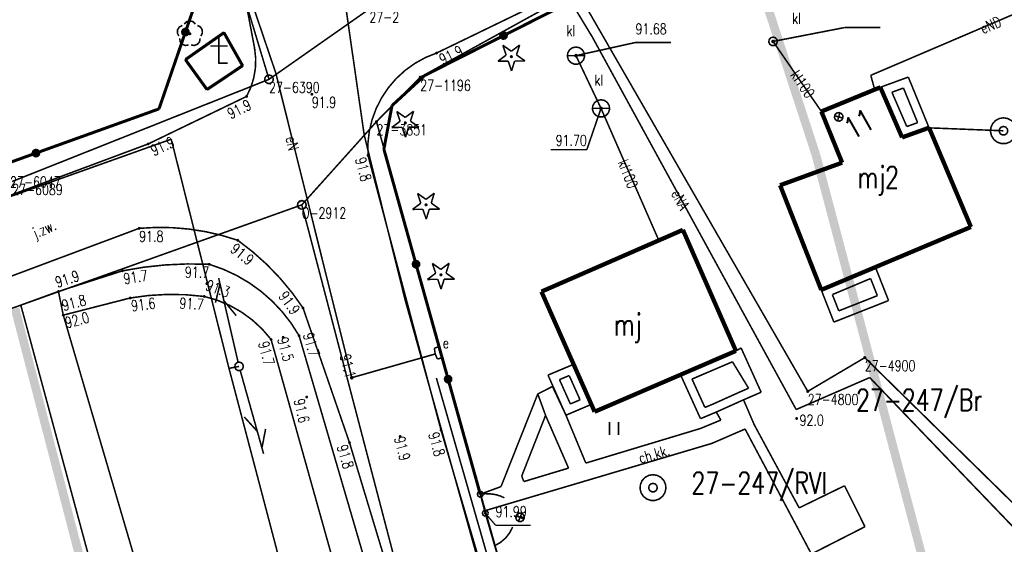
# Model space of a CAD drawing. Header units: metres. Extents: x 7542868 to 7543897, y 5828496 to 5830561.
# Tile 24 of 122: x 7543245 to 7543302, y 5829906 to 5829936. Entities that reach past the tile are written whole.
import ezdxf
from ezdxf.enums import TextEntityAlignment as Align

# ---------------------------------------------------------------- set-up
doc = ezdxf.new("R2010")
doc.units = ezdxf.units.M
doc.header["$MEASUREMENT"] = 0
for name, color, linetype in [('_nowe granice', 6, 'Continuous'), ('ADRESY_EADTD_T_0', 7, 'Continuous'), ('ADRESY_EAPADR_T_0', 7, 'Continuous'), ('BDOT500_KTCR_E_T_1', 7, 'Continuous'), ('BDOT500_KTCR_L_1', 7, 'Continuous'), ('BDOT500_KTJZ_E_T_0', 7, 'Continuous'), ('BDOT500_KTJZ_L_0', 7, 'Continuous'), ('BDOT500_KTOK_L_1', 7, 'Continuous'), ('BDOT500_KTOK_L_3', 7, 'Continuous'), ('BDOT500_KTOK_L_4', 7, 'Continuous'), ('BDOT500_OBOO_T_0', 7, 'Continuous'), ('BDOT500_OBOP_T_0', 7, 'Continuous'), ('BDOT500_OBOP_T_1', 7, 'Continuous'), ('BDOT500_PTRW_L_1', 7, 'Continuous'), ('BDOT500_PTTU_L_2', 7, 'Continuous'), ('BDOT500_RTPW_T_0', 7, 'Continuous'), ('BDOT500_RTPW_T_1', 7, 'Continuous'), ('BUDYNKI_EGBB_E_T_0', 7, 'Continuous'), ('BUDYNKI_EGBB_L_0', 7, 'Continuous'), ('BUDYNKI_EGBE_L_0', 7, 'Continuous'), ('GESUT_SUPE_E_T_3', 7, 'Continuous'), ('GESUT_SUPE_L_2', 7, 'Continuous'), ('GESUT_SUPE_L_3', 7, 'Continuous'), ('GESUT_SUPK_E_T_1', 7, 'Continuous'), ('GESUT_SUPK_L_1', 7, 'Continuous'), ('GESUT_SUPP_L_6', 7, 'Continuous'), ('GESUT_SUPT_L_0', 7, 'Continuous'), ('GESUT_SUPW_L_1', 7, 'Continuous'), ('GESUT_SUSM_T_3', 7, 'Continuous'), ('GESUT_SUTE_T_0', 7, 'Continuous'), ('GESUT_SUTK_T_0', 7, 'Continuous'), ('GESUT_SUUE_E_T_2', 7, 'Continuous'), ('GESUT_SUUE_L_3', 7, 'Continuous'), ('GESUT_SUUK_E_T_1', 7, 'Continuous'), ('GESUT_SUUK_E_T_3', 7, 'Continuous'), ('GESUT_SUUK_T_1', 7, 'Continuous'), ('GESUT_SUUK_T_2', 7, 'Continuous'), ('GESUT_SUUK_T_4', 7, 'Continuous'), ('GESUT_SUUW_T_1', 7, 'Continuous'), ('GLOWNA_BAZA_DZIALKI', 7, 'Continuous'), ('GLOWNA_BAZA_NUMERY_PUNKTOW', 7, 'Continuous'), ('GLOWNA_BAZA_PUNKTY', 7, 'Continuous'), ('LINIA_DRZEW', 7, 'Continuous'), ('SZUMIN_511-1_DROGA_POM_UZUPEL__', 7, 'Continuous')]:
    doc.layers.add(name, color=color, linetype=linetype)
doc.styles.add('STYL_ARIAL', font='simplex', dxfattribs={"width": 0.75, "oblique": 0.1})

# ---------------------------------------------------------------- blocks, each defined once
blk = doc.blocks.new('202')
at = {"color": 0}
blk.add_circle((0, 0), 0.25, dxfattribs=at)

msp = doc.modelspace()

# ---------------------------------------------------------------- linework, layer by layer
at = {"layer": 'ADRESY_EAPADR_T_0', "color": 7, "const_width": 0.09}
for points in [[(7543291.817, 5829931.0648), (7543291.954, 5829931.0972), (7543292.0869, 5829931.0503), (7543292.1733, 5829930.939), (7543292.1858, 5829930.7987), (7543292.1205, 5829930.6739), (7543291.9981, 5829930.6042), (7543291.8574, 5829930.6118), (7543291.7432, 5829930.6942), (7543291.6916, 5829930.8253), (7543291.7191, 5829930.9635), (7543291.817, 5829931.0648)], [(7543291.8745, 5829930.6065), (7543292.0068, 5829931.0886)], [(7543292.1817, 5829930.7814), (7543291.6996, 5829930.9137)], [(7543273.7245, 5829907.7763), (7543273.7385, 5829907.6361), (7543273.6744, 5829907.5106), (7543273.5527, 5829907.4397), (7543273.4119, 5829907.4459), (7543273.2969, 5829907.5272), (7543273.244, 5829907.6577), (7543273.2702, 5829907.7962), (7543273.367, 5829907.8985), (7543273.5037, 5829907.9322), (7543273.637, 5829907.8866), (7543273.7245, 5829907.7763)], [(7543273.2626, 5829907.78), (7543273.723, 5829907.5849)], [(7543273.3953, 5829907.4523), (7543273.5903, 5829907.9126)]]:
    msp.add_lwpolyline(points, dxfattribs=at)
at = {"layer": 'BDOT500_KTCR_L_1', "color": 7, "const_width": 0.09}
for points in [[(7543275.37, 5829915.25), (7543274.52, 5829914.82)], [(7543276.15, 5829913.59), (7543275.37, 5829915.25)], [(7543274.52, 5829914.82), (7543272.39, 5829909.46)], [(7543274.52, 5829914.82), (7543274.97, 5829913.58)], [(7543286.43, 5829914.48), (7543284.85, 5829913.77)], [(7543287.05, 5829913.04), (7543286.43, 5829914.48)], [(7543274.97, 5829913.58), (7543273.59, 5829910.07)], [(7543276.3, 5829910.53), (7543274.97, 5829913.58)], [(7543277.3, 5829910.82), (7543276.15, 5829913.59)], [(7543285.12, 5829913.31), (7543283.93, 5829912.82)], [(7543284.85, 5829913.77), (7543285.12, 5829913.31)], [(7543283.93, 5829912.82), (7543277.3, 5829910.82)], [(7543284.6, 5829911.96), (7543286.52, 5829912.79)], [(7543286.52, 5829912.79), (7543290.36, 5829905.56)], [(7543289.65, 5829908.23), (7543287.05, 5829913.04)], [(7543277.42, 5829909.83), (7543284.6, 5829911.96)], [(7543273.71, 5829909.75), (7543276.3, 5829910.53)], [(7543273.59, 5829910.07), (7543273.71, 5829909.75)], [(7543272.39, 5829909.46), (7543271.19, 5829909.02)], [(7543271.4432, 5829908.0597), (7543277.42, 5829909.83)], [(7543292.28, 5829909.51), (7543289.65, 5829908.23)], [(7543293.46, 5829907.14), (7543292.28, 5829909.51)], [(7543271.19, 5829909.02), (7543271.4432, 5829908.0597)], [(7543290.36, 5829905.56), (7543293.46, 5829907.14)]]:
    msp.add_lwpolyline(points, dxfattribs=at)
at = {"layer": 'BDOT500_KTJZ_L_0', "color": 7, "const_width": 0.09}
for points in [[(7543300.47, 5829949.94), (7543268.66, 5829934.54)], [(7543258.13, 5829934.79), (7543256.97, 5829940.92)], [(7543258.13, 5829934.79), (7543258.1885, 5829934.2226), (7543258.1697, 5829933.6525), (7543258.074, 5829933.0902), (7543257.903, 5829932.546), (7543257.66, 5829932.03)], [(7543264.69, 5829928.62), (7543264.6864, 5829929.3164), (7543264.7657, 5829930.0083), (7543264.9266, 5829930.6858), (7543265.167, 5829931.3395), (7543265.4834, 5829931.9599), (7543265.8712, 5829932.5383), (7543266.3251, 5829933.0664), (7543266.8386, 5829933.5369), (7543267.4043, 5829933.943), (7543268.0144, 5829934.279), (7543268.66, 5829934.54)], [(7543251.96, 5829929.28), (7543257.66, 5829932.03)], [(7543214.63, 5829915.37), (7543251.96, 5829929.28)], [(7543264.69, 5829928.62), (7543268.92, 5829912.72)], [(7543251.44, 5829924.4), (7543215.83, 5829911.09)], [(7543251.44, 5829924.4), (7543252.404, 5829924.4536), (7543253.3695, 5829924.4393), (7543254.3315, 5829924.3572), (7543255.2854, 5829924.2078), (7543256.2265, 5829923.9917), (7543257.15, 5829923.71)], [(7543257.15, 5829923.71), (7543258.0167, 5829923.0408), (7543258.8322, 5829922.3102), (7543259.5923, 5829921.522), (7543260.2928, 5829920.6804), (7543260.93, 5829919.79)], [(7543244.5911, 5829919.9568), (7543246.77, 5829920.75)], [(7543246.77, 5829920.75), (7543247.05, 5829919.38)], [(7543249.4859, 5829901.8675), (7543244.5911, 5829919.9568)], [(7543263.62, 5829912), (7543260.93, 5829919.79)], [(7543247.05, 5829919.38), (7543251.8993, 5829902.8645)], [(7543268.92, 5829912.72), (7543275.17, 5829891.46)], [(7543270.12, 5829890.49), (7543263.62, 5829912)]]:
    msp.add_lwpolyline(points, dxfattribs=at)
at = {"layer": 'BDOT500_KTOK_L_1', "color": 7, "const_width": 0.09}
for points in [[(7543271.3455, 5829907.816), (7543271.3101, 5829907.9268), (7543271.3543, 5829908.0344), (7543271.4572, 5829908.0885), (7543271.5708, 5829908.0637), (7543271.642, 5829907.9717), (7543271.6373, 5829907.8555), (7543271.559, 5829907.7695), (7543271.4438, 5829907.7539), (7543271.3455, 5829907.816)], [(7543271.48, 5829907.92), (7543271.8859, 5829906.5203)], [(7543273.0648, 5829907.1225), (7543272.8886, 5829906.7813), (7543272.6504, 5829906.48), (7543272.359, 5829906.2299), (7543272.0252, 5829906.0401)], [(7543271.8163, 5829906.7604), (7543272.2341, 5829905.3197)]]:
    msp.add_lwpolyline(points, dxfattribs=at)
at = {"layer": 'BDOT500_KTOK_L_3', "color": 7, "const_width": 0.09}
for points in [[(7543271.0555, 5829908.916), (7543271.0201, 5829909.0268), (7543271.0643, 5829909.1344), (7543271.1672, 5829909.1885), (7543271.2808, 5829909.1637), (7543271.352, 5829909.0717), (7543271.3473, 5829908.9555), (7543271.269, 5829908.8695), (7543271.1538, 5829908.8539), (7543271.0555, 5829908.916)], [(7543271.19, 5829909.02), (7543271.2906, 5829909.0308)], [(7543271.19, 5829909.02), (7543271.335, 5829908.47)], [(7543271.2906, 5829909.0308), (7543271.3911, 5829909.0417)], [(7543271.3911, 5829909.0417), (7543271.482, 5829909.0499)], [(7543271.482, 5829909.0499), (7543271.5864, 5829909.0461)], [(7543271.5864, 5829909.0461), (7543271.6793, 5829909.047)], [(7543271.6793, 5829909.047), (7543271.774, 5829909.0406)], [(7543271.774, 5829909.0406), (7543271.8707, 5829909.0269)], [(7543271.8707, 5829909.0269), (7543271.9655, 5829909.0205)], [(7543271.9655, 5829909.0205), (7543272.0544, 5829908.9969)], [(7543272.0544, 5829908.9969), (7543272.1531, 5829908.9759)], [(7543272.1531, 5829908.9759), (7543272.2324, 5829908.9497)], [(7543272.2324, 5829908.9497), (7543272.3213, 5829908.9261)], [(7543272.3213, 5829908.9261), (7543272.4025, 5829908.8926)], [(7543272.4025, 5829908.8926), (7543272.4838, 5829908.8591)], [(7543272.4838, 5829908.8591), (7543272.5669, 5829908.8183)], [(7543272.5669, 5829908.8183), (7543272.592, 5829908.8014)], [(7543271.335, 5829908.47), (7543271.48, 5829907.92)], [(7543271.3455, 5829907.816), (7543271.3101, 5829907.9268), (7543271.3543, 5829908.0344), (7543271.4572, 5829908.0885), (7543271.5708, 5829908.0637), (7543271.642, 5829907.9717), (7543271.6373, 5829907.8555), (7543271.559, 5829907.7695), (7543271.4438, 5829907.7539), (7543271.3455, 5829907.816)]]:
    msp.add_lwpolyline(points, dxfattribs=at)
at = {"layer": 'BDOT500_KTOK_L_4', "color": 7, "const_width": 0.175}
for points in [[(7543254.12, 5829935.755), (7543255.65, 5829940.2)], [(7543277.11, 5829937.86), (7543272.54, 5829935.55)], [(7543252.59, 5829931.31), (7543254.12, 5829935.755)], [(7543253.9855, 5829935.651), (7543253.9501, 5829935.7618), (7543253.9943, 5829935.8694), (7543254.0972, 5829935.9235), (7543254.2108, 5829935.8987), (7543254.282, 5829935.8067), (7543254.2773, 5829935.6905), (7543254.199, 5829935.6045), (7543254.0838, 5829935.5889), (7543253.9855, 5829935.651)], [(7543254.12, 5829934.16), (7543256.35, 5829935.72)], [(7543256.35, 5829935.72), (7543257.43, 5829933.81)], [(7543272.54, 5829935.55), (7543267.97, 5829933.24)], [(7543272.4055, 5829935.446), (7543272.3701, 5829935.5568), (7543272.4143, 5829935.6644), (7543272.5172, 5829935.7185), (7543272.6308, 5829935.6937), (7543272.702, 5829935.6017), (7543272.6973, 5829935.4855), (7543272.619, 5829935.3995), (7543272.5038, 5829935.3839), (7543272.4055, 5829935.446)], [(7543255.37, 5829932.43), (7543254.12, 5829934.16)], [(7543257.43, 5829933.81), (7543255.37, 5829932.43)], [(7543267.97, 5829933.24), (7543266.08, 5829931.5)], [(7543266.08, 5829931.5), (7543265.61, 5829928.98)], [(7543245.4669, 5829928.7523), (7543252.59, 5829931.31)], [(7543238.3439, 5829926.1945), (7543245.4669, 5829928.7523)], [(7543245.3324, 5829928.6483), (7543245.2971, 5829928.7591), (7543245.3412, 5829928.8667), (7543245.4442, 5829928.9207), (7543245.5578, 5829928.896), (7543245.6289, 5829928.8039), (7543245.6242, 5829928.6878), (7543245.546, 5829928.6017), (7543245.4307, 5829928.5862), (7543245.3324, 5829928.6483)], [(7543265.61, 5829928.98), (7543267.47, 5829922.3267)], [(7543267.3355, 5829922.2227), (7543267.3001, 5829922.3335), (7543267.3443, 5829922.4411), (7543267.4472, 5829922.4951), (7543267.5608, 5829922.4704), (7543267.632, 5829922.3783), (7543267.6273, 5829922.2622), (7543267.549, 5829922.1761), (7543267.4338, 5829922.1606), (7543267.3355, 5829922.2227)], [(7543267.47, 5829922.3267), (7543269.33, 5829915.6733)], [(7543269.1955, 5829915.5694), (7543269.1601, 5829915.6802), (7543269.2043, 5829915.7877), (7543269.3072, 5829915.8418), (7543269.4208, 5829915.817), (7543269.492, 5829915.725), (7543269.4873, 5829915.6088), (7543269.409, 5829915.5228), (7543269.2938, 5829915.5072), (7543269.1955, 5829915.5694)], [(7543269.33, 5829915.6733), (7543271.19, 5829909.02)]]:
    msp.add_lwpolyline(points, dxfattribs=at)
at = {"layer": 'BDOT500_OBOO_T_0', "color": 7, "const_width": 0.09}
for points in [[(7543255.56, 5829934.95), (7543256.56, 5829934.95)], [(7543256.06, 5829935.45), (7543256.06, 5829933.95)], [(7543256.06, 5829933.95), (7543256.56, 5829933.95)]]:
    msp.add_lwpolyline(points, dxfattribs=at)
at = {"layer": 'BDOT500_OBOP_T_0', "color": 3, "const_width": 0.09}
for points in [[(7543272.4963, 5829934.9921), (7543272.9861, 5829934.6455)], [(7543272.6888, 5829934.4238), (7543272.4963, 5829934.9921)], [(7543272.9861, 5829934.6455), (7543273.4671, 5829935.0042)], [(7543273.4671, 5829935.0042), (7543273.2888, 5829934.4312)], [(7543272.2078, 5829934.0651), (7543272.6888, 5829934.4238)], [(7543272.99, 5829934.375), (7543273.0218, 5829934.3618), (7543273.035, 5829934.33), (7543273.0218, 5829934.2982), (7543272.99, 5829934.285), (7543272.9582, 5829934.2982), (7543272.945, 5829934.33), (7543272.9582, 5829934.3618), (7543272.99, 5829934.375)], [(7543273.2888, 5829934.4312), (7543273.7786, 5829934.0846)], [(7543272.8078, 5829934.0725), (7543272.2078, 5829934.0651)], [(7543273.0003, 5829933.5042), (7543272.8078, 5829934.0725)], [(7543273.1786, 5829934.0771), (7543273.0003, 5829933.5042)], [(7543273.7786, 5829934.0846), (7543273.1786, 5829934.0771)], [(7543266.3563, 5829931.1621), (7543266.8461, 5829930.8155)], [(7543266.5488, 5829930.5938), (7543266.3563, 5829931.1621)], [(7543266.8461, 5829930.8155), (7543267.3271, 5829931.1742)], [(7543267.3271, 5829931.1742), (7543267.1488, 5829930.6012)], [(7543266.0677, 5829930.2351), (7543266.5488, 5829930.5938)], [(7543266.85, 5829930.545), (7543266.8818, 5829930.5318), (7543266.895, 5829930.5), (7543266.8818, 5829930.4682), (7543266.85, 5829930.455), (7543266.8182, 5829930.4682), (7543266.805, 5829930.5), (7543266.8182, 5829930.5318), (7543266.85, 5829930.545)], [(7543267.1488, 5829930.6012), (7543267.6386, 5829930.2546)], [(7543266.6677, 5829930.2425), (7543266.0677, 5829930.2351)], [(7543266.8602, 5829929.6742), (7543266.6677, 5829930.2425)], [(7543267.0386, 5829930.2471), (7543266.8602, 5829929.6742)], [(7543267.6386, 5829930.2546), (7543267.0386, 5829930.2471)], [(7543267.5563, 5829926.4221), (7543268.0461, 5829926.0754)], [(7543267.7488, 5829925.8537), (7543267.5563, 5829926.4221)], [(7543268.0461, 5829926.0754), (7543268.5271, 5829926.4341)], [(7543268.5271, 5829926.4341), (7543268.3488, 5829925.8612)], [(7543267.2677, 5829925.495), (7543267.7488, 5829925.8537)], [(7543268.05, 5829925.805), (7543268.0818, 5829925.7918), (7543268.095, 5829925.76), (7543268.0818, 5829925.7282), (7543268.05, 5829925.715), (7543268.0182, 5829925.7282), (7543268.005, 5829925.76), (7543268.0182, 5829925.7918), (7543268.05, 5829925.805)], [(7543268.3488, 5829925.8612), (7543268.8386, 5829925.5145)], [(7543267.8677, 5829925.5025), (7543267.2677, 5829925.495)], [(7543268.0602, 5829924.9341), (7543267.8677, 5829925.5025)], [(7543268.2386, 5829925.5071), (7543268.0602, 5829924.9341)], [(7543268.8386, 5829925.5145), (7543268.2386, 5829925.5071)], [(7543268.9061, 5829922.0254), (7543269.3871, 5829922.3841)], [(7543269.3871, 5829922.3841), (7543269.2088, 5829921.8112)], [(7543268.4163, 5829922.3721), (7543268.9061, 5829922.0254)], [(7543268.6088, 5829921.8037), (7543268.4163, 5829922.3721)], [(7543269.2088, 5829921.8112), (7543269.6986, 5829921.4645)], [(7543268.1278, 5829921.445), (7543268.6088, 5829921.8037)], [(7543268.7278, 5829921.4525), (7543268.1278, 5829921.445)], [(7543268.9203, 5829920.8841), (7543268.7278, 5829921.4525)], [(7543268.91, 5829921.755), (7543268.9418, 5829921.7418), (7543268.955, 5829921.71), (7543268.9418, 5829921.6782), (7543268.91, 5829921.665), (7543268.8782, 5829921.6782), (7543268.865, 5829921.71), (7543268.8782, 5829921.7418), (7543268.91, 5829921.755)], [(7543269.0986, 5829921.4571), (7543268.9203, 5829920.8841)], [(7543269.6986, 5829921.4645), (7543269.0986, 5829921.4571)]]:
    msp.add_lwpolyline(points, dxfattribs=at)
at = {"layer": 'BDOT500_OBOP_T_1', "color": 3, "const_width": 0.09}
for points in [[(7543253.7417, 5829935.5205), (7543253.6541, 5829935.6932), (7543253.6644, 5829935.8866), (7543253.7697, 5829936.0491), (7543253.9421, 5829936.1373)], [(7543254.0534, 5829936.2182), (7543254.1906, 5829936.3549), (7543254.3777, 5829936.4049), (7543254.5648, 5829936.3549), (7543254.702, 5829936.2182)], [(7543254.8132, 5829936.1373), (7543254.9856, 5829936.0491), (7543255.091, 5829935.8866), (7543255.1012, 5829935.6932), (7543255.0136, 5829935.5205)], [(7543254.3777, 5829935.6998), (7543254.4095, 5829935.6866), (7543254.4227, 5829935.6548), (7543254.4095, 5829935.623), (7543254.3777, 5829935.6098), (7543254.3459, 5829935.623), (7543254.3327, 5829935.6548), (7543254.3459, 5829935.6866), (7543254.3777, 5829935.6998)], [(7543254.3089, 5829935.0085), (7543254.1176, 5829934.9785), (7543253.9369, 5829935.0481), (7543253.8149, 5829935.1985), (7543253.7842, 5829935.3897)], [(7543254.9711, 5829935.3897), (7543254.9405, 5829935.1985), (7543254.8185, 5829935.0481), (7543254.6377, 5829934.9785), (7543254.4464, 5829935.0085)]]:
    msp.add_lwpolyline(points, dxfattribs=at)
at = {"layer": 'BDOT500_PTRW_L_1', "color": 7, "const_width": 0.09}
for points in [[(7543246.77, 5829920.75), (7543250.47, 5829921.94)], [(7543250.47, 5829921.94), (7543251.7164, 5829922.1509), (7543252.9733, 5829922.2848), (7543254.2361, 5829922.3412), (7543255.5, 5829922.32)], [(7543255.5, 5829922.32), (7543256.3018, 5829922.0375), (7543257.0731, 5829921.6803), (7543257.8071, 5829921.2515), (7543258.4971, 5829920.755), (7543259.1369, 5829920.1953), (7543259.7207, 5829919.5774), (7543260.2433, 5829918.907), (7543260.7, 5829918.19)], [(7543247.05, 5829919.38), (7543246.77, 5829920.75)], [(7543250.92, 5829920.37), (7543247.05, 5829919.38)], [(7543250.92, 5829920.37), (7543251.9868, 5829920.5147), (7543253.0616, 5829920.5781), (7543254.138, 5829920.5598), (7543255.21, 5829920.46)], [(7543255.21, 5829920.46), (7543255.9619, 5829920.2436), (7543256.6835, 5829919.9412), (7543257.365, 5829919.5569), (7543257.9972, 5829919.096), (7543258.5714, 5829918.5646), (7543259.08, 5829917.97)], [(7543270.94, 5829875.68), (7543259.08, 5829917.97)], [(7543260.7, 5829918.19), (7543272.94, 5829876.38)]]:
    msp.add_lwpolyline(points, dxfattribs=at)
at = {"layer": 'BDOT500_PTTU_L_2', "color": 7, "const_width": 0.09}
for points in [[(7543282.78, 5829915.94), (7543277.81, 5829913.79)], [(7543283.94, 5829913.39), (7543282.78, 5829915.94)], [(7543277.63, 5829914.22), (7543276.15, 5829913.59)], [(7543277.81, 5829913.79), (7543277.63, 5829914.22)], [(7543274.97, 5829913.58), (7543273.59, 5829910.07)], [(7543276.3, 5829910.53), (7543274.97, 5829913.58)], [(7543276.15, 5829913.59), (7543277.3, 5829910.82)], [(7543283.93, 5829912.82), (7543285.12, 5829913.31)], [(7543284.85, 5829913.77), (7543283.94, 5829913.39)], [(7543285.12, 5829913.31), (7543284.85, 5829913.77)], [(7543277.3, 5829910.82), (7543283.93, 5829912.82)], [(7543278.6675, 5829912.445), (7543278.6675, 5829913.195)], [(7543279.1925, 5829912.445), (7543279.1925, 5829913.195)], [(7543273.71, 5829909.75), (7543276.3, 5829910.53)], [(7543273.59, 5829910.07), (7543273.71, 5829909.75)]]:
    msp.add_lwpolyline(points, dxfattribs=at)
at = {"layer": 'BDOT500_RTPW_T_0', "color": 7, "const_width": 0.075}
for points in [[(7543268.66, 5829934.585), (7543268.6918, 5829934.5718), (7543268.705, 5829934.54), (7543268.6918, 5829934.5082), (7543268.66, 5829934.495), (7543268.6282, 5829934.5082), (7543268.615, 5829934.54), (7543268.6282, 5829934.5718), (7543268.66, 5829934.585)], [(7543261.44, 5829932.205), (7543261.4718, 5829932.1918), (7543261.485, 5829932.16), (7543261.4718, 5829932.1282), (7543261.44, 5829932.115), (7543261.4082, 5829932.1282), (7543261.395, 5829932.16), (7543261.4082, 5829932.1918), (7543261.44, 5829932.205)], [(7543257.66, 5829932.075), (7543257.6918, 5829932.0618), (7543257.705, 5829932.03), (7543257.6918, 5829931.9982), (7543257.66, 5829931.985), (7543257.6282, 5829931.9982), (7543257.615, 5829932.03), (7543257.6282, 5829932.0618), (7543257.66, 5829932.075)], [(7543251.96, 5829929.325), (7543251.9918, 5829929.3118), (7543252.005, 5829929.28), (7543251.9918, 5829929.2482), (7543251.96, 5829929.235), (7543251.9282, 5829929.2482), (7543251.915, 5829929.28), (7543251.9282, 5829929.3118), (7543251.96, 5829929.325)], [(7543264.69, 5829928.665), (7543264.7218, 5829928.6518), (7543264.735, 5829928.62), (7543264.7218, 5829928.5882), (7543264.69, 5829928.575), (7543264.6582, 5829928.5882), (7543264.645, 5829928.62), (7543264.6582, 5829928.6518), (7543264.69, 5829928.665)], [(7543251.44, 5829924.445), (7543251.4718, 5829924.4318), (7543251.485, 5829924.4), (7543251.4718, 5829924.3682), (7543251.44, 5829924.355), (7543251.4082, 5829924.3682), (7543251.395, 5829924.4), (7543251.4082, 5829924.4318), (7543251.44, 5829924.445)], [(7543257.15, 5829923.755), (7543257.1818, 5829923.7418), (7543257.195, 5829923.71), (7543257.1818, 5829923.6782), (7543257.15, 5829923.665), (7543257.1182, 5829923.6782), (7543257.105, 5829923.71), (7543257.1182, 5829923.7418), (7543257.15, 5829923.755)], [(7543250.47, 5829921.985), (7543250.5018, 5829921.9718), (7543250.515, 5829921.94), (7543250.5018, 5829921.9082), (7543250.47, 5829921.895), (7543250.4382, 5829921.9082), (7543250.425, 5829921.94), (7543250.4382, 5829921.9718), (7543250.47, 5829921.985)], [(7543255.5, 5829922.365), (7543255.5318, 5829922.3518), (7543255.545, 5829922.32), (7543255.5318, 5829922.2882), (7543255.5, 5829922.275), (7543255.4682, 5829922.2882), (7543255.455, 5829922.32), (7543255.4682, 5829922.3518), (7543255.5, 5829922.365)], [(7543246.77, 5829920.795), (7543246.8018, 5829920.7818), (7543246.815, 5829920.75), (7543246.8018, 5829920.7182), (7543246.77, 5829920.705), (7543246.7382, 5829920.7182), (7543246.725, 5829920.75), (7543246.7382, 5829920.7818), (7543246.77, 5829920.795)], [(7543255.36, 5829921.245), (7543255.3918, 5829921.2318), (7543255.405, 5829921.2), (7543255.3918, 5829921.1682), (7543255.36, 5829921.155), (7543255.3282, 5829921.1682), (7543255.315, 5829921.2), (7543255.3282, 5829921.2318), (7543255.36, 5829921.245)], [(7543250.92, 5829920.415), (7543250.9518, 5829920.4018), (7543250.965, 5829920.37), (7543250.9518, 5829920.3382), (7543250.92, 5829920.325), (7543250.8882, 5829920.3382), (7543250.875, 5829920.37), (7543250.8882, 5829920.4018), (7543250.92, 5829920.415)], [(7543255.21, 5829920.505), (7543255.2418, 5829920.4918), (7543255.255, 5829920.46), (7543255.2418, 5829920.4282), (7543255.21, 5829920.415), (7543255.1782, 5829920.4282), (7543255.165, 5829920.46), (7543255.1782, 5829920.4918), (7543255.21, 5829920.505)], [(7543246.97, 5829920.015), (7543247.0018, 5829920.0018), (7543247.015, 5829919.97), (7543247.0018, 5829919.9382), (7543246.97, 5829919.925), (7543246.9382, 5829919.9382), (7543246.925, 5829919.97), (7543246.9382, 5829920.0018), (7543246.97, 5829920.015)], [(7543260.93, 5829919.835), (7543260.9618, 5829919.8218), (7543260.975, 5829919.79), (7543260.9618, 5829919.7582), (7543260.93, 5829919.745), (7543260.8982, 5829919.7582), (7543260.885, 5829919.79), (7543260.8982, 5829919.8218), (7543260.93, 5829919.835)], [(7543247.05, 5829919.425), (7543247.0818, 5829919.4118), (7543247.095, 5829919.38), (7543247.0818, 5829919.3482), (7543247.05, 5829919.335), (7543247.0182, 5829919.3482), (7543247.005, 5829919.38), (7543247.0182, 5829919.4118), (7543247.05, 5829919.425)], [(7543259.08, 5829918.015), (7543259.1118, 5829918.0018), (7543259.125, 5829917.97), (7543259.1118, 5829917.9382), (7543259.08, 5829917.925), (7543259.0482, 5829917.9382), (7543259.035, 5829917.97), (7543259.0482, 5829918.0018), (7543259.08, 5829918.015)], [(7543259.78, 5829918.145), (7543259.8118, 5829918.1318), (7543259.825, 5829918.1), (7543259.8118, 5829918.0682), (7543259.78, 5829918.055), (7543259.7482, 5829918.0682), (7543259.735, 5829918.1), (7543259.7482, 5829918.1318), (7543259.78, 5829918.145)], [(7543260.7, 5829918.235), (7543260.7318, 5829918.2218), (7543260.745, 5829918.19), (7543260.7318, 5829918.1582), (7543260.7, 5829918.145), (7543260.6682, 5829918.1582), (7543260.655, 5829918.19), (7543260.6682, 5829918.2218), (7543260.7, 5829918.235)], [(7543261.14, 5829914.685), (7543261.1718, 5829914.6718), (7543261.185, 5829914.64), (7543261.1718, 5829914.6082), (7543261.14, 5829914.595), (7543261.1082, 5829914.6082), (7543261.095, 5829914.64), (7543261.1082, 5829914.6718), (7543261.14, 5829914.685)], [(7543289.5514, 5829913.3983), (7543289.5382, 5829913.3665), (7543289.5064, 5829913.3533), (7543289.4746, 5829913.3665), (7543289.4614, 5829913.3983), (7543289.4746, 5829913.4301), (7543289.5064, 5829913.4433), (7543289.5382, 5829913.4301), (7543289.5514, 5829913.3983)], [(7543268.92, 5829912.765), (7543268.9518, 5829912.7518), (7543268.965, 5829912.72), (7543268.9518, 5829912.6882), (7543268.92, 5829912.675), (7543268.8882, 5829912.6882), (7543268.875, 5829912.72), (7543268.8882, 5829912.7518), (7543268.92, 5829912.765)], [(7543266.55, 5829912.405), (7543266.5818, 5829912.3918), (7543266.595, 5829912.36), (7543266.5818, 5829912.3282), (7543266.55, 5829912.315), (7543266.5182, 5829912.3282), (7543266.505, 5829912.36), (7543266.5182, 5829912.3918), (7543266.55, 5829912.405)], [(7543263.62, 5829912.045), (7543263.6518, 5829912.0318), (7543263.665, 5829912), (7543263.6518, 5829911.9682), (7543263.62, 5829911.955), (7543263.5882, 5829911.9682), (7543263.575, 5829912), (7543263.5882, 5829912.0318), (7543263.62, 5829912.045)]]:
    msp.add_lwpolyline(points, dxfattribs=at)
at = {"layer": 'BDOT500_RTPW_T_1', "color": 7, "const_width": 0.075}
for points in [[(7543271.48, 5829907.965), (7543271.5118, 5829907.9518), (7543271.525, 5829907.92), (7543271.5118, 5829907.8882), (7543271.48, 5829907.875), (7543271.4482, 5829907.8882), (7543271.435, 5829907.92), (7543271.4482, 5829907.9518), (7543271.48, 5829907.965)], [(7543271.48, 5829907.92), (7543272.077, 5829907.2238)], [(7543272.077, 5829907.2238), (7543274.1127, 5829907.2238)]]:
    msp.add_lwpolyline(points, dxfattribs=at)
at = {"layer": 'BUDYNKI_EGBB_L_0', "color": 34, "const_width": 0.25}
for points in [[(7543294.35, 5829932.56), (7543290.9383, 5829931.1606)], [(7543294.35, 5829932.56), (7543295.61, 5829929.66)], [(7543290.9383, 5829931.1606), (7543292.1391, 5829928.1985)], [(7543295.61, 5829929.66), (7543297.17, 5829930.22)], [(7543297.17, 5829930.22), (7543299.5961, 5829924.4799)], [(7543292.1391, 5829928.1985), (7543288.5476, 5829926.8933)], [(7543290.9302, 5829920.839), (7543288.5476, 5829926.8933)], [(7543274.73, 5829920.74), (7543282.92, 5829924.31)], [(7543282.92, 5829924.31), (7543285.99, 5829917.31)], [(7543299.5961, 5829924.4799), (7543290.9302, 5829920.839)], [(7543277.81, 5829913.79), (7543274.73, 5829920.74)], [(7543285.99, 5829917.31), (7543277.81, 5829913.79)]]:
    msp.add_lwpolyline(points, dxfattribs=at)
at = {"layer": 'BUDYNKI_EGBE_L_0', "color": 7, "const_width": 0.09}
for points in [[(7543294.35, 5829932.56), (7543295.97, 5829933.15)], [(7543295.97, 5829933.15), (7543297.17, 5829930.22)], [(7543295.61, 5829929.66), (7543294.35, 5829932.56)], [(7543295.0203, 5829932.272), (7543295.6895, 5829932.5157)], [(7543295.8819, 5829930.2889), (7543295.0203, 5829932.272)], [(7543295.6895, 5829932.5157), (7543296.5093, 5829930.5141)], [(7543296.5093, 5829930.5141), (7543295.8819, 5829930.2889)], [(7543297.17, 5829930.22), (7543295.61, 5829929.66)], [(7543290.9302, 5829920.839), (7543294.0648, 5829922.156)], [(7543294.0648, 5829922.156), (7543294.826, 5829920.223)], [(7543291.5742, 5829920.5673), (7543293.787, 5829921.4969)], [(7543293.787, 5829921.4969), (7543294.1776, 5829920.505)], [(7543291.662, 5829918.977), (7543290.9302, 5829920.839)], [(7543291.9443, 5829919.6256), (7543291.5742, 5829920.5673)], [(7543294.826, 5829920.223), (7543291.662, 5829918.977)], [(7543294.1776, 5829920.505), (7543291.9443, 5829919.6256)], [(7543282.78, 5829915.94), (7543285.99, 5829917.31)], [(7543285.99, 5829917.31), (7543286.29, 5829917.48)], [(7543286.29, 5829917.48), (7543287.45, 5829914.92)], [(7543283.4471, 5829915.6811), (7543285.7887, 5829916.6804)], [(7543285.7887, 5829916.6804), (7543286.723, 5829915.1509)], [(7543276.5937, 5829916.5345), (7543275.11, 5829915.91)], [(7543277.63, 5829914.22), (7543276.5937, 5829916.5345)], [(7543275.11, 5829915.91), (7543276.15, 5829913.59)], [(7543275.7756, 5829915.6476), (7543276.3372, 5829915.884)], [(7543276.4056, 5829914.2422), (7543275.7756, 5829915.6476)], [(7543276.3372, 5829915.884), (7543276.9655, 5829914.4806)], [(7543283.94, 5829913.39), (7543282.78, 5829915.94)], [(7543284.1945, 5829914.0381), (7543283.4471, 5829915.6811)], [(7543286.723, 5829915.1509), (7543286.2285, 5829914.9376)], [(7543276.9655, 5829914.4806), (7543276.4056, 5829914.2422)], [(7543286.2285, 5829914.9376), (7543284.6512, 5829914.2288)], [(7543286.43, 5829914.48), (7543284.85, 5829913.77)], [(7543287.45, 5829914.92), (7543286.43, 5829914.48)], [(7543276.15, 5829913.59), (7543277.63, 5829914.22)], [(7543284.6512, 5829914.2288), (7543284.1945, 5829914.0381)], [(7543284.85, 5829913.77), (7543283.94, 5829913.39)]]:
    msp.add_lwpolyline(points, dxfattribs=at)
at = {"layer": 'GESUT_SUPE_L_2', "color": 1, "const_width": 0.09}
for points in [[(7543263.14, 5829939.04), (7543264.47, 5829929.8)], [(7543264.47, 5829929.8), (7543266.85, 5829920.22)], [(7543266.85, 5829920.22), (7543274.99, 5829891.18)]]:
    msp.add_lwpolyline(points, dxfattribs=at)
at = {"layer": 'GESUT_SUPE_L_3', "color": 1, "const_width": 0.09}
for points in [[(7543277.6762, 5829935.4689), (7543273.7911, 5829941.8628)], [(7543259.35, 5829933.39), (7543256.92, 5829940.55)], [(7543306.0554, 5829938.4848), (7543293.7968, 5829933.2512)], [(7543289.4781, 5829913.9178), (7543277.6762, 5829935.4689)], [(7543263.75, 5829915.76), (7543259.35, 5829933.39)], [(7543293.7968, 5829933.2512), (7543294.0288, 5829932.4107)], [(7543268.58, 5829917.13), (7543263.75, 5829915.76)], [(7543279.35, 5829878.42), (7543268.65, 5829915.74)], [(7543293.7359, 5829915.7678), (7543289.4781, 5829913.9178)], [(7543306.6314, 5829902.3456), (7543293.7359, 5829915.7678)]]:
    msp.add_lwpolyline(points, dxfattribs=at)
at = {"layer": 'GESUT_SUPK_L_1', "color": 34, "const_width": 0.09}
for points in [[(7543288.1396, 5829935.2117), (7543290.9383, 5829931.1606)], [(7543288.1396, 5829935.2117), (7543290.9383, 5829931.1606)], [(7543278.18, 5829931.34), (7543276.73, 5829934.39)], [(7543276.73, 5829934.39), (7543278.18, 5829931.34)], [(7543281.51, 5829923.74), (7543278.18, 5829931.34)], [(7543278.18, 5829931.34), (7543281.51, 5829923.74)]]:
    msp.add_lwpolyline(points, dxfattribs=at)
at = {"layer": 'GESUT_SUPP_L_6', "color": 30, "const_width": 0.09}
for points in [[(7543253.2995, 5829929.5573), (7543221.7702, 5829918.3287)], [(7543256.6434, 5829916.299), (7543253.2995, 5829929.5573)], [(7543257.2258, 5829916.4136), (7543256.6434, 5829916.299)], [(7543256.6434, 5829916.299), (7543271.2965, 5829860.6753)]]:
    msp.add_lwpolyline(points, dxfattribs=at)
at = {"layer": 'GESUT_SUPT_L_0', "color": 30, "const_width": 0.09}
for points in [[(7543257.1695, 5829916.6572), (7543256.0435, 5829921.5287)], [(7543255.8604, 5829920.1008), (7543256.1223, 5829921.1877)], [(7543257.0599, 5829919.3517), (7543256.3475, 5829920.2134)], [(7543258.6456, 5829911.3592), (7543257.2934, 5829916.1729)], [(7543258.2805, 5829912.6589), (7543257.5287, 5829913.4864)], [(7543258.551, 5829911.6962), (7543258.7619, 5829912.7941)]]:
    msp.add_lwpolyline(points, dxfattribs=at)
at = {"layer": 'GESUT_SUPW_L_1', "color": 5, "const_width": 0.09}
msp.add_lwpolyline([(7543301.4777, 5829930.0439), (7543297.1946, 5829930.2123)], dxfattribs=at)
msp.add_lwpolyline([(7543301.4777, 5829930.0439), (7543297.1946, 5829930.2123)], dxfattribs=at)
at = {"layer": 'GESUT_SUSM_T_3', "color": 7, "const_width": 0.09}
msp.add_lwpolyline([(7543257.2258, 5829916.6636), (7543257.361, 5829916.6239), (7543257.4532, 5829916.5174), (7543257.4733, 5829916.378), (7543257.4147, 5829916.2499), (7543257.2962, 5829916.1737), (7543257.1554, 5829916.1737), (7543257.0369, 5829916.2499), (7543256.9784, 5829916.378), (7543256.9984, 5829916.5174), (7543257.0906, 5829916.6239), (7543257.2258, 5829916.6636)], dxfattribs=at)
at = {"layer": 'GESUT_SUTE_T_0', "color": 1, "const_width": 0.09}
msp.add_lwpolyline([(7543263.75, 5829915.8225), (7543263.7942, 5829915.8042), (7543263.8125, 5829915.76), (7543263.7942, 5829915.7158), (7543263.75, 5829915.6975), (7543263.7058, 5829915.7158), (7543263.6875, 5829915.76), (7543263.7058, 5829915.8042), (7543263.75, 5829915.8225)], dxfattribs=at)
at = {"layer": 'GESUT_SUTK_T_0', "color": 34, "const_width": 0.09}
for points in [[(7543288.1396, 5829935.2117), (7543292.2963, 5829936.0178)], [(7543292.2963, 5829936.0178), (7543294.3591, 5829936.0178)], [(7543276.73, 5829934.39), (7543280.1755, 5829935.151)], [(7543280.1755, 5829935.151), (7543282.2383, 5829935.151)], [(7543288.1396, 5829935.2742), (7543288.1838, 5829935.2559), (7543288.2021, 5829935.2117), (7543288.1838, 5829935.1675), (7543288.1396, 5829935.1492), (7543288.0955, 5829935.1675), (7543288.0771, 5829935.2117), (7543288.0955, 5829935.2559), (7543288.1396, 5829935.2742)], [(7543276.73, 5829934.4525), (7543276.7742, 5829934.4342), (7543276.7925, 5829934.39), (7543276.7742, 5829934.3458), (7543276.73, 5829934.3275), (7543276.6858, 5829934.3458), (7543276.6675, 5829934.39), (7543276.6858, 5829934.4342), (7543276.73, 5829934.4525)], [(7543278.18, 5829931.34), (7543277.3596, 5829928.954)], [(7543278.18, 5829931.4025), (7543278.2242, 5829931.3842), (7543278.2425, 5829931.34), (7543278.2242, 5829931.2958), (7543278.18, 5829931.2775), (7543278.1358, 5829931.2958), (7543278.1175, 5829931.34), (7543278.1358, 5829931.3842), (7543278.18, 5829931.4025)], [(7543275.2696, 5829928.954), (7543277.3596, 5829928.954)]]:
    msp.add_lwpolyline(points, dxfattribs=at)
at = {"layer": 'GESUT_SUUE_L_3', "color": 7, "const_width": 0.09}
for points in [[(7543268.76, 5829917.54), (7543268.53, 5829917.47)], [(7543268.53, 5829917.47), (7543268.58, 5829917.13)], [(7543268.94, 5829916.9), (7543268.76, 5829917.54)], [(7543268.58, 5829917.13), (7543268.71, 5829916.84)], [(7543268.71, 5829916.84), (7543268.94, 5829916.9)]]:
    msp.add_lwpolyline(points, dxfattribs=at)
at = {"layer": 'GESUT_SUUK_T_1', "color": 7, "const_width": 0.09}
for points in [[(7543276.23, 5829934.39), (7543277.23, 5829934.39)], [(7543276.73, 5829934.89), (7543276.9334, 5829934.8468), (7543277.1016, 5829934.7246), (7543277.2055, 5829934.5445), (7543277.2273, 5829934.3377), (7543277.163, 5829934.14), (7543277.0239, 5829933.9855), (7543276.834, 5829933.9009), (7543276.626, 5829933.9009), (7543276.4361, 5829933.9855), (7543276.297, 5829934.14), (7543276.2327, 5829934.3377), (7543276.2545, 5829934.5445), (7543276.3584, 5829934.7246), (7543276.5266, 5829934.8468), (7543276.73, 5829934.89)], [(7543278.18, 5829931.84), (7543278.3834, 5829931.7968), (7543278.5516, 5829931.6746), (7543278.6555, 5829931.4945), (7543278.6773, 5829931.2877), (7543278.613, 5829931.09), (7543278.4739, 5829930.9355), (7543278.284, 5829930.8509), (7543278.076, 5829930.8509), (7543277.8861, 5829930.9355), (7543277.747, 5829931.09), (7543277.6827, 5829931.2877), (7543277.7045, 5829931.4945), (7543277.8084, 5829931.6746), (7543277.9766, 5829931.7968), (7543278.18, 5829931.84)], [(7543277.68, 5829931.34), (7543278.68, 5829931.34)]]:
    msp.add_lwpolyline(points, dxfattribs=at)
at = {"layer": 'GESUT_SUUK_T_2', "color": 34, "const_width": 0.09}
msp.add_lwpolyline([(7543288.1396, 5829935.4617), (7543288.2748, 5829935.4221), (7543288.3671, 5829935.3156), (7543288.3871, 5829935.1762), (7543288.3286, 5829935.048), (7543288.2101, 5829934.9719), (7543288.0692, 5829934.9719), (7543287.9507, 5829935.048), (7543287.8922, 5829935.1762), (7543287.9122, 5829935.3156), (7543288.0045, 5829935.4221), (7543288.1396, 5829935.4617)], dxfattribs=at)
at = {"layer": 'GESUT_SUUK_T_4', "color": 7, "const_width": 0.09}
msp.add_lwpolyline([(7543288.1396, 5829935.4617), (7543288.2748, 5829935.4221), (7543288.3671, 5829935.3156), (7543288.3871, 5829935.1762), (7543288.3286, 5829935.048), (7543288.2101, 5829934.9719), (7543288.0692, 5829934.9719), (7543287.9507, 5829935.048), (7543287.8922, 5829935.1762), (7543287.9122, 5829935.3156), (7543288.0045, 5829935.4221), (7543288.1396, 5829935.4617)], dxfattribs=at)
at = {"layer": 'GESUT_SUUW_T_1', "color": 7, "const_width": 0.09}
for points in [[(7543301.4777, 5829930.7939), (7543301.7212, 5829930.7532), (7543301.9383, 5829930.6357), (7543302.1056, 5829930.4541), (7543302.2047, 5829930.228), (7543302.2251, 5829929.9819), (7543302.1645, 5829929.7426), (7543302.0295, 5829929.5359), (7543301.8346, 5829929.3843), (7543301.6011, 5829929.3041), (7543301.3542, 5829929.3041), (7543301.1207, 5829929.3843), (7543300.9259, 5829929.5359), (7543300.7909, 5829929.7426), (7543300.7302, 5829929.9819), (7543300.7506, 5829930.228), (7543300.8498, 5829930.4541), (7543301.017, 5829930.6357), (7543301.2342, 5829930.7532), (7543301.4777, 5829930.7939)], [(7543301.4777, 5829930.2939), (7543301.6128, 5829930.2542), (7543301.7051, 5829930.1477), (7543301.7251, 5829930.0083), (7543301.6666, 5829929.8801), (7543301.5481, 5829929.804), (7543301.4073, 5829929.804), (7543301.2888, 5829929.8801), (7543301.2302, 5829930.0083), (7543301.2503, 5829930.1477), (7543301.3425, 5829930.2542), (7543301.4777, 5829930.2939)], [(7543281.1883, 5829910.1494), (7543281.4319, 5829910.1088), (7543281.649, 5829909.9913), (7543281.8162, 5829909.8096), (7543281.9154, 5829909.5835), (7543281.9358, 5829909.3375), (7543281.8752, 5829909.0982), (7543281.7401, 5829908.8915), (7543281.5453, 5829908.7398), (7543281.3118, 5829908.6597), (7543281.0649, 5829908.6597), (7543280.8314, 5829908.7398), (7543280.6365, 5829908.8915), (7543280.5015, 5829909.0982), (7543280.4409, 5829909.3375), (7543280.4613, 5829909.5835), (7543280.5605, 5829909.8096), (7543280.7277, 5829909.9913), (7543280.9448, 5829910.1088), (7543281.1883, 5829910.1494)], [(7543281.1883, 5829909.6494), (7543281.3235, 5829909.6097), (7543281.4157, 5829909.5033), (7543281.4358, 5829909.3639), (7543281.3773, 5829909.2357), (7543281.2588, 5829909.1596), (7543281.1179, 5829909.1596), (7543280.9994, 5829909.2357), (7543280.9409, 5829909.3639), (7543280.9609, 5829909.5033), (7543281.0532, 5829909.6097), (7543281.1883, 5829909.6494)]]:
    msp.add_lwpolyline(points, dxfattribs=at)
at = {"layer": 'GLOWNA_BAZA_DZIALKI', "color": 92, "lineweight": 20, "const_width": 0.09}
for points in [[(7543225.62, 5830043.73), (7543258.96, 5829933.02)], [(7543276.78, 5829938.14), (7543267.71, 5829933.14)], [(7543290.15, 5829914.97), (7543276.78, 5829938.14)], [(7543258.96, 5829933.02), (7543264.77, 5829937.09)], [(7543244.09, 5829927.11), (7543258.96, 5829933.02)], [(7543267.71, 5829933.14), (7543265.18, 5829930.57)], [(7543265.18, 5829930.57), (7543260.86, 5829925.76)], [(7543265.18, 5829930.57), (7543279.63, 5829878.97)], [(7543260.86, 5829925.76), (7543133.36, 5829880.28)], [(7543299.89, 5829776.73), (7543260.86, 5829925.76)], [(7543293.45, 5829916.92), (7543290.15, 5829914.97)], [(7543315.66, 5829895.14), (7543293.45, 5829916.92)]]:
    msp.add_lwpolyline(points, dxfattribs=at)
at = {"layer": 'GLOWNA_BAZA_PUNKTY', "color": 7, "const_width": 0.09}
for points in [[(7543258.96, 5829933.27), (7543259.0952, 5829933.2303), (7543259.1874, 5829933.1239), (7543259.2075, 5829932.9844), (7543259.1489, 5829932.8563), (7543259.0304, 5829932.7801), (7543258.8896, 5829932.7801), (7543258.7711, 5829932.8563), (7543258.7125, 5829932.9844), (7543258.7326, 5829933.1239), (7543258.8248, 5829933.2303), (7543258.96, 5829933.27)], [(7543267.71, 5829933.185), (7543267.7418, 5829933.1718), (7543267.755, 5829933.14), (7543267.7418, 5829933.1082), (7543267.71, 5829933.095), (7543267.6782, 5829933.1082), (7543267.665, 5829933.14), (7543267.6782, 5829933.1718), (7543267.71, 5829933.185)], [(7543265.18, 5829930.615), (7543265.2118, 5829930.6018), (7543265.225, 5829930.57), (7543265.2118, 5829930.5382), (7543265.18, 5829930.525), (7543265.1482, 5829930.5382), (7543265.135, 5829930.57), (7543265.1482, 5829930.6018), (7543265.18, 5829930.615)], [(7543260.86, 5829926.01), (7543260.9952, 5829925.9703), (7543261.0874, 5829925.8639), (7543261.1075, 5829925.7244), (7543261.0489, 5829925.5963), (7543260.9304, 5829925.5201), (7543260.7896, 5829925.5201), (7543260.6711, 5829925.5963), (7543260.6125, 5829925.7244), (7543260.6326, 5829925.8639), (7543260.7248, 5829925.9703), (7543260.86, 5829926.01)], [(7543293.45, 5829916.965), (7543293.4818, 5829916.9518), (7543293.495, 5829916.92), (7543293.4818, 5829916.8882), (7543293.45, 5829916.875), (7543293.4182, 5829916.8882), (7543293.405, 5829916.92), (7543293.4182, 5829916.9518), (7543293.45, 5829916.965)], [(7543290.15, 5829915.015), (7543290.1818, 5829915.0018), (7543290.195, 5829914.97), (7543290.1818, 5829914.9382), (7543290.15, 5829914.925), (7543290.1182, 5829914.9382), (7543290.105, 5829914.97), (7543290.1182, 5829915.0018), (7543290.15, 5829915.015)]]:
    msp.add_lwpolyline(points, dxfattribs=at)
at = {"layer": 'LINIA_DRZEW', "color": 6}
for p in [(7543256.3505, 5829935.7222), (7543258.1284, 5829934.792), (7543268.6626, 5829934.5449), (7543254.1163, 5829934.1639), (7543256.0623, 5829933.9509), (7543257.4347, 5829933.8079), (7543255.3718, 5829932.4344), (7543261.44, 5829932.1578), (7543265.6038, 5829932.1491), (7543257.6621, 5829932.0268), (7543252.5925, 5829931.3063), (7543251.9633, 5829929.2832), (7543265.6113, 5829928.9775), (7543264.6858, 5829928.6212), (7543251.4406, 5829924.3954), (7543257.152, 5829923.7097), (7543250.4737, 5829921.9361), (7543255.5048, 5829922.3198), (7543246.7677, 5829920.7478), (7543255.3637, 5829921.2006), (7543250.9196, 5829920.371), (7543255.2107, 5829920.458), (7543246.9736, 5829919.9711), (7543260.928, 5829919.7948), (7543247.0454, 5829919.3775), (7543259.0811, 5829917.9699), (7543259.7814, 5829918.1035), (7543260.6994, 5829918.1938), (7543261.1449, 5829914.6362), (7543266.549, 5829912.3619), (7543268.9203, 5829912.7227), (7543263.6199, 5829911.9975), (7543271.1944, 5829909.0175), (7543271.476, 5829907.9208)]:
    msp.add_point(p, dxfattribs=at)
at = {"layer": 'SZUMIN_511-1_DROGA_POM_UZUPEL__', "color": 3}
for points, const_width in [([(7543179.669, 5830268.658), (7543290.622, 5829928.644)], 0.5), ([(7543225.62, 5830043.73), (7543258.96, 5829933.02)], 0.09), ([(7543267.71, 5829933.14), (7543276.78, 5829938.14)], 0.09), ([(7543276.78, 5829938.14), (7543290.15, 5829914.97)], 0.09), ([(7543258.96, 5829933.02), (7543244.09, 5829927.11)], 0.09), ([(7543265.18, 5829930.57), (7543267.71, 5829933.14)], 0.09), ([(7543279.63, 5829878.97), (7543265.18, 5829930.57)], 0.09), ([(7543290.622, 5829928.644), (7543381.895, 5829583.703)], 0.5), ([(7543334.685, 5829572.505), (7543244.256, 5829919.764)], 0.5), ([(7543290.15, 5829914.97), (7543293.45, 5829916.92)], 0.09), ([(7543293.45, 5829916.92), (7543315.66, 5829895.14)], 0.09)]:
    msp.add_lwpolyline(points, dxfattribs=dict(at, const_width=const_width))
at = {"layer": 'SZUMIN_511-1_DROGA_POM_UZUPEL__', "color": 7, "const_width": 0.09}
for points in [[(7543258.96, 5829933.02), (7543225.62, 5830043.73)], [(7543267.71, 5829933.14), (7543276.78, 5829938.14)], [(7543276.78, 5829938.14), (7543290.15, 5829914.97)], [(7543264.77, 5829937.09), (7543258.96, 5829933.02)], [(7543258.96, 5829933.02), (7543244.09, 5829927.11)], [(7543265.18, 5829930.57), (7543267.71, 5829933.14)], [(7543265.18, 5829930.57), (7543260.86, 5829925.76)], [(7543279.63, 5829878.97), (7543265.18, 5829930.57)], [(7543133.36, 5829880.28), (7543260.86, 5829925.76)], [(7543260.86, 5829925.76), (7543299.89, 5829776.73)], [(7543290.15, 5829914.97), (7543293.45, 5829916.92)], [(7543293.45, 5829916.92), (7543315.66, 5829895.14)]]:
    msp.add_lwpolyline(points, dxfattribs=at)

# ---------------------------------------------------------------- block references
at = {"layer": '_nowe granice', "color": 6}
msp.add_blockref('202', (7543260.866, 5829925.7381), dxfattribs=at)

# ---------------------------------------------------------------- texts
at = {"layer": 'ADRESY_EADTD_T_0', "color": 214, "style": 'STYL_ARIAL', "width": 0.75}
msp.add_text('11', height=1.25, rotation=29.649, dxfattribs=at).set_placement((7543292.0952, 5829930.576), align=Align.TOP_LEFT)
at = {"layer": 'BDOT500_KTCR_E_T_1', "color": 7, "style": 'STYL_ARIAL', "width": 0.75}
msp.add_text('ch.kk.', height=0.625, rotation=16.2797, dxfattribs=at).set_placement((7543281.2552, 5829911.3415), align=Align.MIDDLE_CENTER)
at = {"layer": 'BDOT500_KTJZ_E_T_0', "color": 7, "style": 'STYL_ARIAL', "width": 0.75}
msp.add_text('j.zw.', height=0.625, rotation=23.265, dxfattribs=at).set_placement((7543245.9452, 5829924.3605), align=Align.MIDDLE_CENTER)
at = {"layer": 'BDOT500_RTPW_T_0', "color": 7, "style": 'STYL_ARIAL', "width": 0.75}
for s, rotation, p in [('91.9', 25.856, (7543268.7281, 5829934.3994)), ('91.9', 24.9677, (7543252.026, 5829929.1384)), ('91.8', 285.0809, (7543264.5391, 5829928.5793)), ('91.8', 0.1502, (7543251.4404, 5829924.2438)), ('91.9', 321.4954, (7543257.0527, 5829923.5877)), ('91.7', 8.548, (7543250.4932, 5829921.7855)), ('91.6', 7.3354, (7543250.9399, 5829920.215)), ('92.0', 14.3854, (7543247.0888, 5829919.2286)), ('91.7', 285.2533, (7543258.9293, 5829917.9289)), ('91.6', 283.3991, (7543260.988, 5829914.6038)), ('91.8', 286.0159, (7543268.7698, 5829912.6769)), ('91.8', 286.9544, (7543263.4705, 5829911.9544))]:
    msp.add_text(s, height=0.625, rotation=rotation, dxfattribs=at).set_placement(p, align=Align.TOP_LEFT)
for s, rotation, p in [('91.9', 26.2966, (7543257.7292, 5829931.8899)), ('91.7', 359.4766, (7543255.4986, 5829922.1638)), ('91.7', 356.5122, (7543255.2005, 5829920.304)), ('91.9', 305.7298, (7543260.8032, 5829919.6988))]:
    msp.add_text(s, height=0.625, rotation=rotation, dxfattribs=at).set_placement(p, align=Align.TOP_RIGHT)
for s, p in [('91.9', (7543261.44, 5829932.0038)), ('92.0', (7543289.6731, 5829913.6126))]:
    msp.add_text(s, height=0.625, dxfattribs=at).set_placement(p, align=Align.TOP_LEFT)
for s, rotation, p in [('91.9', 17.7682, (7543246.7594, 5829920.7831)), ('91.7', 286.44, (7543260.7333, 5829918.1998))]:
    msp.add_text(s, height=0.625, rotation=rotation, dxfattribs=at).set_placement(p, align=Align.BOTTOM_LEFT)
for s, rotation, p in [('91.3', 340.1036, (7543255.3423, 5829921.151)), ('91.8', 14.4933, (7543246.983, 5829919.9196)), ('91.5', 285.54, (7543259.7298, 5829918.086)), ('91.9', 284.5025, (7543266.4996, 5829912.347))]:
    msp.add_text(s, height=0.625, rotation=rotation, dxfattribs=at).set_placement(p, align=Align.MIDDLE_LEFT)
at = {"layer": 'BDOT500_RTPW_T_1', "color": 7, "style": 'STYL_ARIAL', "width": 0.75}
msp.add_text('91.99', height=0.625, dxfattribs=at).set_placement((7543272.077, 5829907.5085), align=Align.BOTTOM_LEFT)
at = {"layer": 'BUDYNKI_EGBB_E_T_0', "color": 7, "style": 'STYL_ARIAL', "width": 0.75}
for s, p in [('mj2', (7543294.2261, 5829927.3554)), ('mj', (7543279.7219, 5829918.8349))]:
    msp.add_text(s, height=1.25, dxfattribs=at).set_placement(p, align=Align.MIDDLE_CENTER)
at = {"layer": 'GESUT_SUPE_E_T_3', "color": 1, "style": 'STYL_ARIAL', "width": 0.75}
for s, rotation, p in [('eND', 23.1189, (7543300.7378, 5829936.1579)), ('eN', 284.0133, (7543260.3124, 5829929.3188)), ('eNA', 298.7062, (7543282.771, 5829926.0571))]:
    msp.add_text(s, height=0.625, rotation=rotation, dxfattribs=at).set_placement(p, align=Align.MIDDLE_CENTER)
at = {"layer": 'GESUT_SUPK_E_T_1', "color": 34, "style": 'STYL_ARIAL', "width": 0.75}
for rotation, p in [(304.641, (7543289.855, 5829932.744)), (291.4768, (7543279.7415, 5829927.5466))]:
    msp.add_text('kl100', height=0.625, rotation=rotation, dxfattribs=at).set_placement(p, align=Align.MIDDLE_CENTER)
at = {"layer": 'GESUT_SUTE_T_0', "color": 1, "style": 'STYL_ARIAL', "width": 0.75}
msp.add_text('91.1', height=0.625, rotation=284.195, dxfattribs=at).set_placement((7543263.6995, 5829915.7472), align=Align.MIDDLE_RIGHT)
at = {"layer": 'GESUT_SUTK_T_0', "color": 34, "style": 'STYL_ARIAL', "width": 0.75}
msp.add_text('91.68', height=0.625, dxfattribs=at).set_placement((7543280.1755, 5829935.4358), align=Align.BOTTOM_LEFT)
msp.add_text('91.70', height=0.625, dxfattribs=at).set_placement((7543277.3596, 5829929.7977), align=Align.TOP_RIGHT)
at = {"layer": 'GESUT_SUUE_E_T_2', "color": 7, "style": 'STYL_ARIAL', "width": 0.75}
msp.add_text('e', height=0.625, dxfattribs=at).set_placement((7543269.0144, 5829917.2733), align=Align.BOTTOM_LEFT)
at = {"layer": 'GESUT_SUUK_E_T_1', "color": 7, "style": 'STYL_ARIAL', "width": 0.75}
for p in [(7543276.1862, 5829935.3386), (7543277.8019, 5829932.4766)]:
    msp.add_text('kl', height=0.625, dxfattribs=at).set_placement(p, align=Align.BOTTOM_LEFT)
at = {"layer": 'GESUT_SUUK_E_T_3', "color": 7, "style": 'STYL_ARIAL', "width": 0.75}
msp.add_text('kl', height=0.625, dxfattribs=at).set_placement((7543289.2459, 5829936.0475), align=Align.BOTTOM_LEFT)
at = {"layer": 'GLOWNA_BAZA_NUMERY_PUNKTOW', "color": 7, "style": 'STYL_ARIAL', "width": 0.75}
for s, p in [('27-2', (7543264.77, 5829936.9337)), ('27-6390', (7543258.96, 5829932.8637)), ('27-1196', (7543267.71, 5829932.9837)), ('27-3851', (7543265.18, 5829930.4138)), ('27-6047', (7543243.97, 5829927.3937)), ('27-6089', (7543244.09, 5829926.9538)), ('O-2912', (7543260.86, 5829925.6037)), ('27-4900', (7543293.45, 5829916.7637)), ('27-4800', (7543290.15, 5829914.8137))]:
    msp.add_text(s, height=0.625, dxfattribs=at).set_placement(p, align=Align.TOP_LEFT)
at = {"layer": 'SZUMIN_511-1_DROGA_POM_UZUPEL__', "color": 7, "style": 'STYL_ARIAL', "width": 0.75}
msp.add_text('27-247/Br', height=1.25, dxfattribs=at).set_placement((7543292.94, 5829915.0975), align=Align.TOP_LEFT)
at = {"layer": 'SZUMIN_511-1_DROGA_POM_UZUPEL__', "color": 3, "style": 'STYL_ARIAL', "width": 0.75}
msp.add_text('27-247/RVI', height=1.25, dxfattribs=at).set_placement((7543283.42, 5829910.2975), align=Align.TOP_LEFT)

doc.saveas('drawing.dxf')
